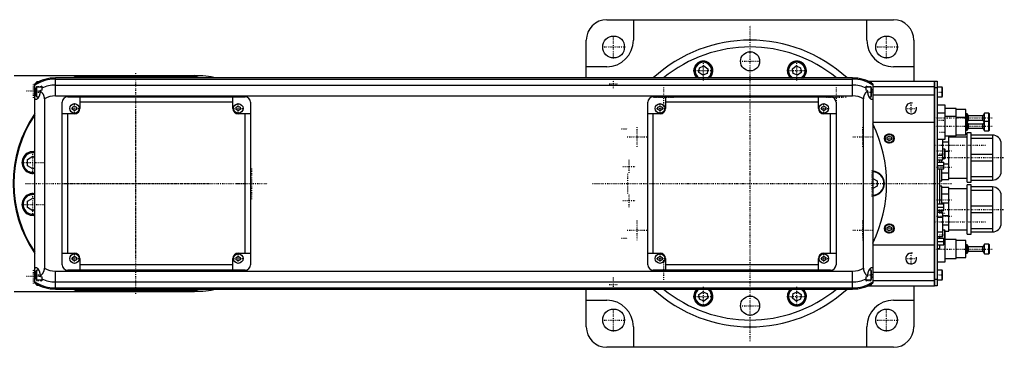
# Model space of a CAD drawing. Extents: x -906 to 186, y -120 to 120.
# Tile 2 of 2: x -535 to 186, y -120 to 120. Entities that reach past the tile are written whole.
import ezdxf

# ---------------------------------------------------------------- set-up
doc = ezdxf.new("R2010")
doc.units = 0
doc.linetypes.add('CENTER', pattern=[1.5, 0.45, -0.5, 0.05, -0.5])
for name, color, linetype in [('AM_0', 7, 'CONTINUOUS'), ('AM_10', 7, 'CONTINUOUS'), ('AM_7', 7, 'CENTER')]:
    doc.layers.add(name, color=color, linetype=linetype)

msp = doc.modelspace()

# ---------------------------------------------------------------- linework, layer by layer
at = {"layer": 'AM_0', "color": 7, "linetype": 'CONTINUOUS'}
for p, q in [((-105, 120), (105, 120)), ((-85.5, 120), (-85.5, 105)), ((85.5, 105), (85.5, 120)), ((-120, 77.32), (-120, 105)), ((120, 105), (120, 75)), ((-105, 85.5), (-120, 85.5)), ((-37.45, 81.36), (-37, 84.8)), ((-34.7, 79.25), (-37.45, 81.36)), ((-37, 84.8), (-33.8, 86.12)), ((-31.5, 80.58), (-34.7, 79.25)), ((-33.8, 86.12), (-31.05, 84.01)), ((-31.05, 84.01), (-31.5, 80.58)), ((31.05, 84.01), (33.8, 86.12)), ((31.5, 80.58), (31.05, 84.01)), ((34.7, 79.25), (31.5, 80.58)), ((33.8, 86.12), (37, 84.8)), ((37.45, 81.36), (34.7, 79.25)), ((37, 84.8), (37.45, 81.36)), ((120, 85.5), (105, 85.5)), ((-539.11, 79), (-407, 79)), ((-524, -73.02), (-524, 73.02)), ((-522.6, 74.5), (-523, 74.1)), ((-523, 73.62), (-523, 74.1)), ((-521.32, 74.5), (-522.6, 74.5)), ((-522.6, 73.84), (-522.6, 74.5)), ((75, 77.32), (-509, 77.32)), ((-509, 64.2), (-509, 77.32)), ((-509, 76.54), (75, 76.54)), ((-405.98, 78.5), (-494.02, 78.5)), ((75, 64.2), (75, 77.32)), ((86.23, 75), (135, 75)), ((88.6, 74.5), (87.32, 74.5)), ((89, 74.1), (88.6, 74.5)), ((88.6, 73.84), (88.6, 74.5)), ((89, 73.62), (89, 74.1)), ((90, 73.02), (90, -73.02)), ((135, -75), (135, 75)), ((135, 74.95), (135.05, 74.95)), ((135.05, 75), (137, 75)), ((135.05, 75), (135.05, -75)), ((137, 75), (137, -75)), ((-524, 67), (-523, 67)), ((-522.6, 70.5), (-523, 70.1)), ((-523, 63.9), (-523, 70.1)), ((-519, 70.5), (-522.6, 70.5)), ((-522.6, 63.5), (-522.6, 70.5)), ((-520.34, 67.64), (-520.34, 67)), ((-519, 71.21), (-519, 68.39)), ((-509, 72.1), (75, 72.1)), ((85, 68.39), (85, 71.21)), ((88.6, 70.5), (85, 70.5)), ((86.34, 67), (86.34, 67.64)), ((89, 70.1), (88.6, 70.5)), ((88.6, 63.5), (88.6, 70.5)), ((89, 63.9), (89, 70.1)), ((90, 67), (89, 67)), ((90, 71), (135, 71)), ((90, 65), (135, 65)), ((135, 69.95), (135.05, 69.95)), ((137, 70), (135.05, 70)), ((140.6, 70.5), (137, 70.5)), ((141, 70.1), (140.6, 70.5)), ((140.6, 63.5), (140.6, 70.5)), ((141, 63.9), (141, 70.1)), ((-523, 63.9), (-522.6, 63.5)), ((-522.6, 63.5), (-521.2, 63.5)), ((-517, 61.92), (-517, -61.92)), ((-509, 64.2), (75, 64.2)), ((-504, -59.5), (-504, 59.5)), ((-500, 63.5), (-370, 63.5)), ((-491, 63.5), (-491, 55)), ((-379, 59.5), (-491, 59.5)), ((-379, 55), (-379, 63.5)), ((-366, 59.5), (-366, -59.5)), ((-75, -59.5), (-75, 59.5)), ((-71, 63.5), (59, 63.5)), ((-62, 63.5), (-62, 55)), ((50, 59.5), (-62, 59.5)), ((50, 55), (50, 63.5)), ((63, 59.5), (63, -59.5)), ((83, -61.92), (83, 61.92)), ((87.2, 63.5), (88.6, 63.5)), ((88.6, 63.5), (89, 63.9)), ((137, 63.5), (140.6, 63.5)), ((140.6, 63.5), (141, 63.9)), ((-495, 51), (-504, 51)), ((-500, -51), (-500, 51)), ((-496.5, 55.87), (-495, 56.73)), ((-496.5, 54.13), (-496.5, 55.87)), ((-495, 53.27), (-496.5, 54.13)), ((-495, 56.73), (-493.5, 55.87)), ((-493.5, 54.13), (-495, 53.27)), ((-493.5, 55.87), (-493.5, 54.13)), ((-376.5, 55.87), (-375, 56.73)), ((-376.5, 54.13), (-376.5, 55.87)), ((-375, 53.27), (-376.5, 54.13)), ((-375, 56.73), (-373.5, 55.87)), ((-373.5, 54.13), (-375, 53.27)), ((-366, 51), (-375, 51)), ((-373.5, 55.87), (-373.5, 54.13)), ((-370, -51), (-370, 51)), ((-66, 51), (-75, 51)), ((-71, -51), (-71, 51)), ((-67.5, 55.87), (-66, 56.73)), ((-67.5, 54.13), (-67.5, 55.87)), ((-66, 53.27), (-67.5, 54.13)), ((-66, 56.73), (-64.5, 55.87)), ((-64.5, 54.13), (-66, 53.27)), ((-64.5, 55.87), (-64.5, 54.13)), ((52.5, 55.87), (54, 56.73)), ((52.5, 54.13), (52.5, 55.87)), ((54, 53.27), (52.5, 54.13)), ((54, 56.73), (55.5, 55.87)), ((55.5, 54.13), (54, 53.27)), ((63, 51), (54, 51)), ((55.5, 55.87), (55.5, 54.13)), ((59, -51), (59, 51)), ((143, 57.5), (137, 57.5)), ((143, 51.5), (137, 51.5)), ((143, 32.5), (143, 57.5)), ((151, 55), (143, 55)), ((151, 35), (151, 55)), ((158, 54.25), (151, 54.25)), ((158, 35.75), (158, 54.25)), ((159.1, 51), (158, 51)), ((160, 49.5), (159.1, 51)), ((159.1, 39), (159.1, 51)), ((171.7, 51.5), (170.5, 49.5)), ((175, 51.5), (171.7, 51.5)), ((171.7, 38.5), (171.7, 51.5)), ((175.5, 51), (175, 51.5)), ((175, 38.5), (175, 51.5)), ((175.5, 39), (175.5, 51)), ((90, 45), (135, 45)), ((151, 49), (143, 49)), ((158, 48.25), (151, 48.25)), ((159.1, 45), (158, 45)), ((159.1, 45), (160, 46.5)), ((160, 43.5), (159.1, 45)), ((170.5, 49.5), (160, 49.5)), ((160, 46.5), (160, 49.5)), ((160, 46.5), (170.5, 46.5)), ((170.5, 43.5), (160, 43.5)), ((160, 40.5), (160, 43.5)), ((170.5, 46.5), (170.5, 49.5)), ((170.5, 46.5), (171.4, 45)), ((171.7, 45.5), (170.5, 43.5)), ((170.5, 40.5), (170.5, 43.5)), ((175, 45.5), (171.7, 45.5)), ((175.5, 45), (175, 45.5)), ((158, 39), (159.1, 39)), ((162, 37), (159, 37)), ((159, 1), (159, 37)), ((159.1, 39), (160, 40.5)), ((160, 40.5), (170.5, 40.5)), ((162, 1), (162, 37)), ((170.5, 40.5), (171.7, 38.5)), ((171.7, 38.5), (175, 38.5)), ((175, 38.5), (175.5, 39)), ((100.5, 33.87), (102, 34.73)), ((100.5, 32.13), (100.5, 33.87)), ((102, 31.27), (100.5, 32.13)), ((102, 34.73), (103.5, 33.87)), ((103.5, 32.13), (102, 31.27)), ((103.5, 33.87), (103.5, 32.13)), ((137, 32.5), (143, 32.5)), ((141.1, 17.26), (141.1, 32.5)), ((141.1, 30.49), (145.5, 30.49)), ((143, 35), (151, 35)), ((145.5, 3), (145.5, 35)), ((159, 34), (145.5, 34)), ((151, 35.75), (158, 35.75)), ((177.5, 35.5), (162, 35.5)), ((162, 33.2), (177.5, 33.2)), ((177.5, 35.5), (177.5, 2.5)), ((184, 9), (184, 29)), ((142.6, 25.25), (141.1, 25.25)), ((143, 24.85), (142.6, 25.25)), ((142.6, 18.25), (142.6, 25.25)), ((143, 18.65), (143, 24.85)), ((145.5, 23.51), (143, 23.51)), ((-529.45, 17.66), (-525.45, 19.97)), ((-529.45, 13.04), (-529.45, 17.66)), ((-525.45, 19.97), (-524, 19.13)), ((137, 20.66), (141.1, 20.66)), ((137, 17.26), (141.1, 17.26)), ((137, 15.65), (142, 15.65)), ((139, 15.67), (139, 17.27)), ((140.5, 15.65), (140.5, 17.26)), ((141.1, 18.25), (142.6, 18.25)), ((142, 10.65), (142, 15.65)), ((142, 14.49), (145.5, 14.49)), ((142.6, 18.25), (143, 18.65)), ((177.5, 21.3), (162, 21.3)), ((162, 16.7), (177.5, 16.7)), ((-525.45, 10.73), (-529.45, 13.04)), ((-524, 11.57), (-525.45, 10.73)), ((137, 13.15), (142, 13.15)), ((137, 10.65), (142, 10.65)), ((139, -14.91), (139, 10.66)), ((140.5, 2), (140.5, 10.65)), ((145.5, 7.51), (140.5, 7.51)), ((90, 3.75), (93, 2.02)), ((93, 2.02), (93, -2.02)), ((139, 2), (140.5, 2)), ((140.5, 3), (145.5, 3)), ((145.5, 4), (159, 4)), ((159, 1), (162, 1)), ((177.5, 4.8), (162, 4.8)), ((162, 2.5), (177.5, 2.5)), ((93, -2.02), (90, -3.75)), ((140.5, -2), (139, -2)), ((140.5, -14.9), (140.5, -2)), ((145.5, -3), (140.5, -3)), ((145.5, -35), (145.5, -3)), ((159, -4), (145.5, -4)), ((162, -1), (159, -1)), ((159, -37), (159, -1)), ((162, -37), (162, -1)), ((177.5, -2.5), (162, -2.5)), ((162, -4.8), (177.5, -4.8)), ((177.5, -2.5), (177.5, -35.5)), ((-529.45, -13.04), (-525.45, -10.73)), ((-529.45, -17.66), (-529.45, -13.04)), ((-525.45, -10.73), (-524, -11.57)), ((140.5, -7.51), (145.5, -7.51)), ((184, -29), (184, -9)), ((-525.45, -19.97), (-529.45, -17.66)), ((-524, -19.13), (-525.45, -19.97)), ((137, -14.9), (142, -14.9)), ((137, -17.4), (142, -17.4)), ((137, -19.9), (142, -19.9)), ((141.1, -21.26), (137, -21.26)), ((139, -21.28), (139, -19.9)), ((145.5, -14.49), (140.5, -14.49)), ((140.5, -21.26), (140.5, -19.9)), ((141.1, -38.74), (141.1, -21.26)), ((142, -19.9), (142, -14.9)), ((177.5, -16.7), (162, -16.7)), ((162, -21.3), (177.5, -21.3)), ((137, -24.66), (141.1, -24.66)), ((141.1, -23.51), (145.5, -23.51)), ((100.5, -32.13), (102, -31.27)), ((100.5, -33.87), (100.5, -32.13)), ((102, -34.73), (100.5, -33.87)), ((102, -31.27), (103.5, -32.13)), ((103.5, -33.87), (102, -34.73)), ((103.5, -32.13), (103.5, -33.87)), ((137, -35.34), (141.1, -35.34)), ((145.5, -30.49), (141.1, -30.49)), ((142.6, -34.17), (141.1, -34.17)), ((143, -34.57), (142.6, -34.17)), ((142.6, -41.17), (142.6, -34.17)), ((143, -57.5), (143, -34.57)), ((143, -35), (145.5, -35)), ((145.5, -34), (159, -34)), ((177.5, -33.2), (162, -33.2)), ((162, -35.5), (177.5, -35.5)), ((137, -38.74), (141.1, -38.74)), ((137, -40), (142, -40)), ((137, -42.5), (142, -42.5)), ((139, -40.03), (139, -38.78)), ((142, -45), (142, -40)), ((142, -41.17), (142.6, -41.17)), ((142.6, -41.17), (143, -40.77)), ((151, -41), (143, -41)), ((151, -55), (151, -41)), ((158, -41.75), (151, -41.75)), ((158, -54.25), (158, -41.75)), ((159, -37), (162, -37)), ((90, -45), (135, -45)), ((137, -45), (142, -45)), ((137, -47.5), (139, -47.5)), ((139, -47.5), (139, -45.04)), ((159.1, -45), (158, -45)), ((160, -46.5), (159.1, -45)), ((159.1, -51), (159.1, -45)), ((159.1, -51), (160, -49.5)), ((170.5, -46.5), (160, -46.5)), ((160, -49.5), (160, -46.5)), ((160, -49.5), (170.5, -49.5)), ((171.7, -44.5), (170.5, -46.5)), ((170.5, -49.5), (170.5, -46.5)), ((170.5, -49.5), (171.7, -51.5)), ((175, -44.5), (171.7, -44.5)), ((171.7, -51.5), (171.7, -44.5)), ((175.5, -45), (175, -44.5)), ((175, -51.5), (175, -44.5)), ((175.5, -51), (175.5, -45)), ((-504, -51), (-495, -51)), ((-496.5, -54.13), (-495, -53.27)), ((-496.5, -55.87), (-496.5, -54.13)), ((-495, -56.73), (-496.5, -55.87)), ((-495, -53.27), (-493.5, -54.13)), ((-493.5, -55.87), (-495, -56.73)), ((-493.5, -54.13), (-493.5, -55.87)), ((-491, -55), (-491, -63.5)), ((-379, -63.5), (-379, -55)), ((-376.5, -54.13), (-375, -53.27)), ((-376.5, -55.87), (-376.5, -54.13)), ((-375, -56.73), (-376.5, -55.87)), ((-375, -51), (-366, -51)), ((-375, -53.27), (-373.5, -54.13)), ((-373.5, -55.87), (-375, -56.73)), ((-373.5, -54.13), (-373.5, -55.87)), ((-75, -51), (-66, -51)), ((-67.5, -54.13), (-66, -53.27)), ((-67.5, -55.87), (-67.5, -54.13)), ((-66, -56.73), (-67.5, -55.87)), ((-66, -53.27), (-64.5, -54.13)), ((-64.5, -55.87), (-66, -56.73)), ((-64.5, -54.13), (-64.5, -55.87)), ((-62, -55), (-62, -63.5)), ((50, -63.5), (50, -55)), ((52.5, -54.13), (54, -53.27)), ((52.5, -55.87), (52.5, -54.13)), ((54, -56.73), (52.5, -55.87)), ((54, -51), (63, -51)), ((54, -53.27), (55.5, -54.13)), ((55.5, -55.87), (54, -56.73)), ((55.5, -54.13), (55.5, -55.87)), ((137, -57.5), (143, -57.5)), ((143, -55), (151, -55)), ((151, -54.25), (158, -54.25)), ((158, -51), (159.1, -51)), ((171.7, -51.5), (175, -51.5)), ((175, -51.5), (175.5, -51)), ((-522.6, -63.5), (-523, -63.9)), ((-523, -70.1), (-523, -63.9)), ((-521.2, -63.5), (-522.6, -63.5)), ((-522.6, -70.5), (-522.6, -63.5)), ((-509, -77.32), (-509, -64.2)), ((-509, -64.2), (75, -64.2)), ((-370, -63.5), (-500, -63.5)), ((-379, -59.5), (-491, -59.5)), ((59, -63.5), (-71, -63.5)), ((50, -59.5), (-62, -59.5)), ((75, -77.32), (75, -64.2)), ((88.6, -63.5), (87.2, -63.5)), ((89, -63.9), (88.6, -63.5)), ((88.6, -70.5), (88.6, -63.5)), ((89, -70.1), (89, -63.9)), ((140.6, -63.5), (137, -63.5)), ((141, -63.9), (140.6, -63.5)), ((140.6, -70.5), (140.6, -63.5)), ((141, -70.1), (141, -63.9)), ((-524, -67), (-523, -67)), ((-523, -70.1), (-522.6, -70.5)), ((-522.6, -70.5), (-519, -70.5)), ((-520.34, -67), (-520.34, -67.64)), ((-519, -68.39), (-519, -71.21)), ((-509, -72.1), (75, -72.1)), ((85, -71.21), (85, -68.39)), ((85, -70.5), (88.6, -70.5)), ((86.34, -67.64), (86.34, -67)), ((88.6, -70.5), (89, -70.1)), ((90, -67), (89, -67)), ((90, -65), (135, -65)), ((90, -71), (135, -71)), ((135, -69.95), (135.05, -69.95)), ((135.05, -70), (137, -70)), ((137, -70.5), (140.6, -70.5)), ((140.6, -70.5), (141, -70.1)), ((-539.11, -79), (-407, -79)), ((-523, -74.1), (-523, -73.62)), ((-523, -74.1), (-522.6, -74.5)), ((-522.6, -74.5), (-522.6, -73.84)), ((-522.6, -74.5), (-521.32, -74.5)), ((-509, -76.54), (75, -76.54)), ((-509, -77.32), (75, -77.32)), ((-494.02, -78.5), (-405.98, -78.5)), ((-120, -105), (-120, -77.32)), ((-37.45, -81.36), (-34.7, -79.25)), ((-34.7, -79.25), (-31.5, -80.58)), ((31.5, -80.58), (34.7, -79.25)), ((34.7, -79.25), (37.45, -81.36)), ((86.23, -75), (135, -75)), ((87.32, -74.5), (88.6, -74.5)), ((88.6, -74.5), (88.6, -73.84)), ((88.6, -74.5), (89, -74.1)), ((89, -74.1), (89, -73.62)), ((120, -75), (120, -105)), ((135, -74.95), (135.05, -74.95)), ((137, -75), (135.05, -75)), ((-120, -85.5), (-105, -85.5)), ((-37, -84.8), (-37.45, -81.36)), ((-33.8, -86.12), (-37, -84.8)), ((-31.05, -84.01), (-33.8, -86.12)), ((-31.5, -80.58), (-31.05, -84.01)), ((31.05, -84.01), (31.5, -80.58)), ((33.8, -86.12), (31.05, -84.01)), ((37, -84.8), (33.8, -86.12)), ((37.45, -81.36), (37, -84.8)), ((105, -85.5), (120, -85.5)), ((-85.5, -105), (-85.5, -120)), ((85.5, -120), (85.5, -105)), ((105, -120), (-105, -120))]:
    msp.add_line(p, q, dxfattribs=at)
for points in [[(-520.34, 67, 0), (-520.34, 66.96, 0), (-520.34, 66.88, 0), (-520.34, 66.8, 0), (-520.34, 66.75, 0), (-520.34, 66.71, 0), (-520.35, 66.63, 0), (-520.35, 66.55, 0), (-520.36, 66.47, 0), (-520.36, 66.38, 0), (-520.37, 66.3, 0), (-520.37, 66.26, 0), (-520.38, 66.22, 0), (-520.39, 66.13, 0), (-520.4, 66.05, 0), (-520.41, 65.97, 0), (-520.42, 65.89, 0), (-520.43, 65.81, 0), (-520.44, 65.77, 0), (-520.45, 65.72, 0), (-520.46, 65.64, 0), (-520.48, 65.56, 0), (-520.49, 65.52, 0), (-520.49, 65.48, 0), (-520.51, 65.4, 0), (-520.53, 65.32, 0), (-520.54, 65.28, 0), (-520.55, 65.24, 0), (-520.57, 65.16, 0), (-520.59, 65.08, 0), (-520.61, 65.01, 0), (-520.63, 64.93, 0), (-520.65, 64.85, 0), (-520.67, 64.81, 0), (-520.68, 64.78, 0), (-520.7, 64.7, 0), (-520.73, 64.63, 0), (-520.75, 64.55, 0), (-520.78, 64.48, 0), (-520.8, 64.41, 0), (-520.82, 64.37, 0), (-520.83, 64.33, 0), (-520.86, 64.26, 0), (-520.88, 64.19, 0), (-520.91, 64.12, 0), (-520.94, 64.05, 0), (-520.97, 63.99, 0), (-520.98, 63.95, 0), (-521, 63.92, 0), (-521.03, 63.85, 0), (-521.06, 63.79, 0), (-521.09, 63.72, 0), (-521.12, 63.66, 0), (-521.15, 63.6, 0), (-521.17, 63.57, 0), (-521.18, 63.54, 0), (-521.21, 63.48, 0), (-521.24, 63.42, 0), (-521.28, 63.36, 0), (-521.31, 63.3, 0), (-521.34, 63.25, 0), (-521.36, 63.22, 0), (-521.37, 63.19, 0), (-521.4, 63.14, 0), (-521.44, 63.09, 0), (-521.45, 63.06, 0), (-521.47, 63.03, 0), (-521.5, 62.98, 0), (-521.53, 62.93, 0), (-521.55, 62.9, 0), (-521.57, 62.88, 0), (-521.6, 62.83, 0), (-521.64, 62.78, 0), (-521.67, 62.73, 0), (-521.7, 62.68, 0), (-521.74, 62.63, 0), (-521.76, 62.61, 0), (-521.77, 62.59, 0), (-521.81, 62.54, 0), (-521.84, 62.49, 0), (-521.88, 62.45, 0), (-521.91, 62.41, 0), (-521.95, 62.36, 0), (-521.97, 62.34, 0), (-521.98, 62.32, 0), (-522.02, 62.28, 0), (-522.05, 62.24, 0), (-522.09, 62.2, 0), (-522.13, 62.16, 0), (-522.16, 62.13, 0), (-522.18, 62.11, 0), (-522.2, 62.09, 0), (-522.23, 62.05, 0), (-522.27, 62.02, 0), (-522.3, 61.99, 0), (-522.34, 61.96, 0), (-522.37, 61.92, 0), (-522.39, 61.91, 0), (-522.41, 61.89, 0), (-522.44, 61.86, 0), (-522.48, 61.84, 0), (-522.51, 61.81, 0), (-522.54, 61.78, 0), (-522.58, 61.76, 0), (-522.59, 61.75, 0), (-522.61, 61.74, 0), (-522.64, 61.71, 0), (-522.68, 61.69, 0), (-522.69, 61.68, 0), (-522.71, 61.67, 0), (-522.74, 61.65, 0), (-522.78, 61.63, 0), (-522.79, 61.63, 0), (-522.81, 61.62, 0), (-522.84, 61.6, 0), (-522.87, 61.59, 0), (-522.9, 61.57, 0), (-522.93, 61.56, 0), (-522.96, 61.55, 0), (-522.98, 61.54, 0), (-522.99, 61.54, 0), (-523.02, 61.53, 0), (-523.05, 61.52, 0), (-523.08, 61.52, 0), (-523.11, 61.51, 0), (-523.14, 61.51, 0), (-523.15, 61.5, 0), (-523.16, 61.5, 0), (-523.19, 61.5, 0), (-523.22, 61.5, 0), (-523.23, 61.5, 0)], [(-517, 61.92, 0), (-517, 62.15, 0), (-517.01, 62.41, 0), (-517.02, 62.48, 0), (-517.02, 62.55, 0), (-517.03, 62.59, 0), (-517.03, 62.63, 0), (-517.04, 62.7, 0), (-517.04, 62.77, 0), (-517.05, 62.85, 0), (-517.06, 62.92, 0), (-517.07, 62.99, 0), (-517.07, 63.03, 0), (-517.08, 63.07, 0), (-517.09, 63.14, 0), (-517.1, 63.21, 0), (-517.11, 63.25, 0), (-517.11, 63.28, 0), (-517.13, 63.36, 0), (-517.14, 63.43, 0), (-517.15, 63.46, 0), (-517.16, 63.5, 0), (-517.17, 63.57, 0), (-517.19, 63.64, 0), (-517.21, 63.71, 0), (-517.22, 63.78, 0), (-517.24, 63.86, 0), (-517.25, 63.89, 0), (-517.26, 63.93, 0), (-517.28, 63.99, 0), (-517.3, 64.06, 0), (-517.32, 64.13, 0), (-517.35, 64.2, 0), (-517.37, 64.27, 0), (-517.38, 64.3, 0), (-517.39, 64.33, 0), (-517.42, 64.4, 0), (-517.44, 64.47, 0), (-517.47, 64.53, 0), (-517.49, 64.6, 0), (-517.52, 64.66, 0), (-517.54, 64.69, 0), (-517.55, 64.72, 0), (-517.58, 64.79, 0), (-517.61, 64.85, 0), (-517.64, 64.91, 0), (-517.67, 64.97, 0), (-517.7, 65.03, 0), (-517.71, 65.06, 0), (-517.73, 65.09, 0), (-517.76, 65.15, 0), (-517.79, 65.21, 0), (-517.83, 65.27, 0), (-517.86, 65.33, 0), (-517.89, 65.39, 0), (-517.91, 65.42, 0), (-517.93, 65.45, 0), (-517.96, 65.5, 0), (-518, 65.56, 0), (-518.02, 65.59, 0), (-518.04, 65.61, 0), (-518.07, 65.67, 0), (-518.11, 65.72, 0), (-518.13, 65.75, 0), (-518.15, 65.78, 0), (-518.19, 65.83, 0), (-518.22, 65.88, 0), (-518.26, 65.93, 0), (-518.3, 65.98, 0), (-518.34, 66.03, 0), (-518.36, 66.06, 0), (-518.38, 66.08, 0), (-518.42, 66.13, 0), (-518.46, 66.18, 0), (-518.6, 66.34, 0), (-518.86, 66.6, 0), (-519.11, 66.84, 0), (-519.38, 67.05, 0), (-519.51, 67.15, 0), (-519.65, 67.25, 0), (-519.92, 67.42, 0), (-520.2, 67.57, 0), (-520.34, 67.64, 0)], [(86.34, 67.64, 0), (86.2, 67.57, 0), (85.92, 67.42, 0), (85.64, 67.24, 0), (85.5, 67.14, 0), (85.36, 67.04, 0), (85.1, 66.82, 0), (84.84, 66.59, 0), (84.59, 66.32, 0), (84.45, 66.16, 0), (84.41, 66.11, 0), (84.37, 66.07, 0), (84.35, 66.04, 0), (84.33, 66.02, 0), (84.29, 65.97, 0), (84.25, 65.92, 0), (84.21, 65.87, 0), (84.17, 65.81, 0), (84.14, 65.76, 0), (84.12, 65.73, 0), (84.1, 65.71, 0), (84.06, 65.65, 0), (84.03, 65.6, 0), (84.01, 65.57, 0), (83.99, 65.54, 0), (83.96, 65.49, 0), (83.92, 65.43, 0), (83.9, 65.4, 0), (83.89, 65.38, 0), (83.85, 65.32, 0), (83.82, 65.26, 0), (83.79, 65.2, 0), (83.75, 65.14, 0), (83.72, 65.08, 0), (83.71, 65.05, 0), (83.69, 65.02, 0), (83.66, 64.96, 0), (83.63, 64.9, 0), (83.6, 64.83, 0), (83.57, 64.77, 0), (83.54, 64.71, 0), (83.53, 64.68, 0), (83.52, 64.64, 0), (83.49, 64.58, 0), (83.46, 64.52, 0), (83.44, 64.45, 0), (83.41, 64.39, 0), (83.39, 64.32, 0), (83.38, 64.29, 0), (83.37, 64.25, 0), (83.34, 64.19, 0), (83.32, 64.12, 0), (83.3, 64.05, 0), (83.28, 63.98, 0), (83.26, 63.92, 0), (83.25, 63.88, 0), (83.24, 63.85, 0), (83.22, 63.78, 0), (83.2, 63.71, 0), (83.19, 63.64, 0), (83.17, 63.57, 0), (83.16, 63.5, 0), (83.15, 63.46, 0), (83.14, 63.43, 0), (83.13, 63.36, 0), (83.11, 63.28, 0), (83.11, 63.25, 0), (83.1, 63.21, 0), (83.09, 63.14, 0), (83.08, 63.07, 0), (83.07, 63.03, 0), (83.07, 62.99, 0), (83.06, 62.92, 0), (83.05, 62.85, 0), (83.04, 62.77, 0), (83.04, 62.7, 0), (83.03, 62.63, 0), (83.03, 62.59, 0), (83.02, 62.55, 0), (83.02, 62.48, 0), (83.01, 62.41, 0), (83, 62.15, 0), (83, 61.92, 0)], [(89.23, 61.5, 0), (89.22, 61.5, 0), (89.19, 61.5, 0), (89.16, 61.5, 0), (89.15, 61.5, 0), (89.14, 61.51, 0), (89.11, 61.51, 0), (89.08, 61.52, 0), (89.05, 61.52, 0), (89.02, 61.53, 0), (88.99, 61.54, 0), (88.98, 61.54, 0), (88.96, 61.55, 0), (88.93, 61.56, 0), (88.9, 61.57, 0), (88.87, 61.59, 0), (88.84, 61.6, 0), (88.81, 61.62, 0), (88.79, 61.63, 0), (88.78, 61.63, 0), (88.74, 61.65, 0), (88.71, 61.67, 0), (88.69, 61.68, 0), (88.68, 61.69, 0), (88.64, 61.71, 0), (88.61, 61.74, 0), (88.59, 61.75, 0), (88.58, 61.76, 0), (88.54, 61.78, 0), (88.51, 61.81, 0), (88.48, 61.84, 0), (88.44, 61.86, 0), (88.41, 61.89, 0), (88.39, 61.91, 0), (88.37, 61.92, 0), (88.34, 61.96, 0), (88.3, 61.99, 0), (88.27, 62.02, 0), (88.23, 62.05, 0), (88.2, 62.09, 0), (88.18, 62.11, 0), (88.16, 62.13, 0), (88.13, 62.16, 0), (88.09, 62.2, 0), (88.05, 62.24, 0), (88.02, 62.28, 0), (87.98, 62.32, 0), (87.97, 62.34, 0), (87.95, 62.36, 0), (87.91, 62.41, 0), (87.88, 62.45, 0), (87.84, 62.49, 0), (87.81, 62.54, 0), (87.77, 62.59, 0), (87.76, 62.61, 0), (87.74, 62.63, 0), (87.7, 62.68, 0), (87.67, 62.73, 0), (87.64, 62.78, 0), (87.6, 62.83, 0), (87.57, 62.88, 0), (87.55, 62.9, 0), (87.53, 62.93, 0), (87.5, 62.98, 0), (87.47, 63.03, 0), (87.45, 63.06, 0), (87.44, 63.09, 0), (87.4, 63.14, 0), (87.37, 63.19, 0), (87.36, 63.22, 0), (87.34, 63.25, 0), (87.31, 63.3, 0), (87.28, 63.36, 0), (87.24, 63.42, 0), (87.21, 63.48, 0), (87.18, 63.54, 0), (87.17, 63.57, 0), (87.15, 63.6, 0), (87.12, 63.66, 0), (87.09, 63.72, 0), (87.06, 63.79, 0), (87.03, 63.85, 0), (87, 63.92, 0), (86.98, 63.95, 0), (86.97, 63.99, 0), (86.94, 64.05, 0), (86.91, 64.12, 0), (86.88, 64.19, 0), (86.86, 64.26, 0), (86.83, 64.33, 0), (86.82, 64.37, 0), (86.8, 64.41, 0), (86.78, 64.48, 0), (86.75, 64.55, 0), (86.73, 64.63, 0), (86.7, 64.7, 0), (86.68, 64.78, 0), (86.67, 64.81, 0), (86.65, 64.85, 0), (86.63, 64.93, 0), (86.61, 65.01, 0), (86.59, 65.08, 0), (86.57, 65.16, 0), (86.55, 65.24, 0), (86.54, 65.28, 0), (86.53, 65.32, 0), (86.51, 65.4, 0), (86.49, 65.48, 0), (86.49, 65.52, 0), (86.48, 65.56, 0), (86.46, 65.64, 0), (86.45, 65.72, 0), (86.44, 65.77, 0), (86.43, 65.81, 0), (86.42, 65.89, 0), (86.41, 65.97, 0), (86.4, 66.05, 0), (86.39, 66.13, 0), (86.38, 66.22, 0), (86.37, 66.26, 0), (86.37, 66.3, 0), (86.36, 66.38, 0), (86.36, 66.47, 0), (86.35, 66.55, 0), (86.35, 66.63, 0), (86.34, 66.71, 0), (86.34, 66.75, 0), (86.34, 66.8, 0), (86.34, 66.88, 0), (86.34, 66.96, 0), (86.34, 67, 0)], [(-523.23, 61.5, 0), (-523.26, 61.5, 0), (-523.31, 61.51, 0), (-523.37, 61.52, 0), (-523.39, 61.52, 0), (-523.42, 61.53, 0), (-523.47, 61.55, 0), (-523.52, 61.58, 0), (-523.57, 61.61, 0), (-523.62, 61.65, 0), (-523.66, 61.69, 0), (-523.69, 61.72, 0), (-523.71, 61.74, 0), (-523.75, 61.8, 0), (-523.79, 61.86, 0), (-523.83, 61.93, 0), (-523.86, 62, 0), (-523.9, 62.08, 0), (-523.91, 62.12, 0), (-523.93, 62.16, 0), (-523.96, 62.25, 0), (-523.99, 62.34, 0), (-524, 62.39, 0)], [(90, 62.39, 0), (89.99, 62.34, 0), (89.96, 62.25, 0), (89.93, 62.16, 0), (89.91, 62.12, 0), (89.9, 62.08, 0), (89.86, 62, 0), (89.83, 61.93, 0), (89.79, 61.86, 0), (89.75, 61.8, 0), (89.71, 61.74, 0), (89.69, 61.72, 0), (89.66, 61.69, 0), (89.62, 61.65, 0), (89.57, 61.61, 0), (89.52, 61.58, 0), (89.47, 61.55, 0), (89.42, 61.53, 0), (89.39, 61.52, 0), (89.37, 61.52, 0), (89.31, 61.51, 0), (89.26, 61.5, 0), (89.23, 61.5, 0)], [(-524, -62.39, 0), (-523.99, -62.34, 0), (-523.96, -62.25, 0), (-523.93, -62.16, 0), (-523.91, -62.12, 0), (-523.9, -62.08, 0), (-523.86, -62, 0), (-523.83, -61.93, 0), (-523.79, -61.86, 0), (-523.75, -61.8, 0), (-523.71, -61.74, 0), (-523.69, -61.72, 0), (-523.66, -61.69, 0), (-523.62, -61.65, 0), (-523.57, -61.61, 0), (-523.52, -61.58, 0), (-523.47, -61.55, 0), (-523.42, -61.53, 0), (-523.39, -61.52, 0), (-523.37, -61.52, 0), (-523.31, -61.51, 0), (-523.26, -61.5, 0), (-523.23, -61.5, 0)], [(-523.23, -61.5, 0), (-523.22, -61.5, 0), (-523.19, -61.5, 0), (-523.16, -61.5, 0), (-523.15, -61.5, 0), (-523.14, -61.51, 0), (-523.11, -61.51, 0), (-523.08, -61.52, 0), (-523.05, -61.52, 0), (-523.02, -61.53, 0), (-522.99, -61.54, 0), (-522.98, -61.54, 0), (-522.96, -61.55, 0), (-522.93, -61.56, 0), (-522.9, -61.57, 0), (-522.87, -61.59, 0), (-522.84, -61.6, 0), (-522.81, -61.62, 0), (-522.79, -61.63, 0), (-522.78, -61.63, 0), (-522.74, -61.65, 0), (-522.71, -61.67, 0), (-522.69, -61.68, 0), (-522.68, -61.69, 0), (-522.64, -61.71, 0), (-522.61, -61.74, 0), (-522.59, -61.75, 0), (-522.58, -61.76, 0), (-522.54, -61.78, 0), (-522.51, -61.81, 0), (-522.48, -61.84, 0), (-522.44, -61.86, 0), (-522.41, -61.89, 0), (-522.39, -61.91, 0), (-522.37, -61.92, 0), (-522.34, -61.96, 0), (-522.3, -61.99, 0), (-522.27, -62.02, 0), (-522.23, -62.05, 0), (-522.2, -62.09, 0), (-522.18, -62.11, 0), (-522.16, -62.13, 0), (-522.13, -62.16, 0), (-522.09, -62.2, 0), (-522.05, -62.24, 0), (-522.02, -62.28, 0), (-521.98, -62.32, 0), (-521.97, -62.34, 0), (-521.95, -62.36, 0), (-521.91, -62.41, 0), (-521.88, -62.45, 0), (-521.84, -62.49, 0), (-521.81, -62.54, 0), (-521.77, -62.59, 0), (-521.76, -62.61, 0), (-521.74, -62.63, 0), (-521.7, -62.68, 0), (-521.67, -62.73, 0), (-521.64, -62.78, 0), (-521.6, -62.83, 0), (-521.57, -62.88, 0), (-521.55, -62.9, 0), (-521.53, -62.93, 0), (-521.5, -62.98, 0), (-521.47, -63.03, 0), (-521.45, -63.06, 0), (-521.44, -63.09, 0), (-521.4, -63.14, 0), (-521.37, -63.19, 0), (-521.36, -63.22, 0), (-521.34, -63.25, 0), (-521.31, -63.3, 0), (-521.28, -63.36, 0), (-521.24, -63.42, 0), (-521.21, -63.48, 0), (-521.18, -63.54, 0), (-521.17, -63.57, 0), (-521.15, -63.6, 0), (-521.12, -63.66, 0), (-521.09, -63.72, 0), (-521.06, -63.79, 0), (-521.03, -63.85, 0), (-521, -63.92, 0), (-520.98, -63.95, 0), (-520.97, -63.99, 0), (-520.94, -64.05, 0), (-520.91, -64.12, 0), (-520.88, -64.19, 0), (-520.86, -64.26, 0), (-520.83, -64.33, 0), (-520.82, -64.37, 0), (-520.8, -64.41, 0), (-520.78, -64.48, 0), (-520.75, -64.55, 0), (-520.73, -64.63, 0), (-520.7, -64.7, 0), (-520.68, -64.78, 0), (-520.67, -64.81, 0), (-520.65, -64.85, 0), (-520.63, -64.93, 0), (-520.61, -65.01, 0), (-520.59, -65.08, 0), (-520.57, -65.16, 0), (-520.55, -65.24, 0), (-520.54, -65.28, 0), (-520.53, -65.32, 0), (-520.51, -65.4, 0), (-520.49, -65.48, 0), (-520.49, -65.52, 0), (-520.48, -65.56, 0), (-520.46, -65.64, 0), (-520.45, -65.72, 0), (-520.44, -65.77, 0), (-520.43, -65.81, 0), (-520.42, -65.89, 0), (-520.41, -65.97, 0), (-520.4, -66.05, 0), (-520.39, -66.13, 0), (-520.38, -66.22, 0), (-520.37, -66.26, 0), (-520.37, -66.3, 0), (-520.36, -66.38, 0), (-520.36, -66.47, 0), (-520.35, -66.55, 0), (-520.35, -66.63, 0), (-520.34, -66.71, 0), (-520.34, -66.75, 0), (-520.34, -66.8, 0), (-520.34, -66.88, 0), (-520.34, -66.96, 0), (-520.34, -67, 0)], [(-520.34, -67.64, 0), (-520.2, -67.57, 0), (-519.92, -67.42, 0), (-519.64, -67.24, 0), (-519.5, -67.14, 0), (-519.36, -67.04, 0), (-519.1, -66.82, 0), (-518.84, -66.59, 0), (-518.59, -66.32, 0), (-518.45, -66.16, 0), (-518.41, -66.11, 0), (-518.37, -66.07, 0), (-518.35, -66.04, 0), (-518.33, -66.02, 0), (-518.29, -65.97, 0), (-518.25, -65.92, 0), (-518.21, -65.87, 0), (-518.17, -65.81, 0), (-518.14, -65.76, 0), (-518.12, -65.73, 0), (-518.1, -65.71, 0), (-518.06, -65.65, 0), (-518.03, -65.6, 0), (-518.01, -65.57, 0), (-517.99, -65.54, 0), (-517.96, -65.49, 0), (-517.92, -65.43, 0), (-517.9, -65.4, 0), (-517.89, -65.38, 0), (-517.85, -65.32, 0), (-517.82, -65.26, 0), (-517.79, -65.2, 0), (-517.75, -65.14, 0), (-517.72, -65.08, 0), (-517.71, -65.05, 0), (-517.69, -65.02, 0), (-517.66, -64.96, 0), (-517.63, -64.9, 0), (-517.6, -64.83, 0), (-517.57, -64.77, 0), (-517.54, -64.71, 0), (-517.53, -64.68, 0), (-517.52, -64.64, 0), (-517.49, -64.58, 0), (-517.46, -64.52, 0), (-517.44, -64.45, 0), (-517.41, -64.39, 0), (-517.39, -64.32, 0), (-517.38, -64.29, 0), (-517.37, -64.25, 0), (-517.34, -64.19, 0), (-517.32, -64.12, 0), (-517.3, -64.05, 0), (-517.28, -63.98, 0), (-517.26, -63.92, 0), (-517.25, -63.88, 0), (-517.24, -63.85, 0), (-517.22, -63.78, 0), (-517.2, -63.71, 0), (-517.19, -63.64, 0), (-517.17, -63.57, 0), (-517.16, -63.5, 0), (-517.15, -63.46, 0), (-517.14, -63.43, 0), (-517.13, -63.36, 0), (-517.11, -63.28, 0), (-517.11, -63.25, 0), (-517.1, -63.21, 0), (-517.09, -63.14, 0), (-517.08, -63.07, 0), (-517.07, -63.03, 0), (-517.07, -62.99, 0), (-517.06, -62.92, 0), (-517.05, -62.85, 0), (-517.04, -62.77, 0), (-517.04, -62.7, 0), (-517.03, -62.63, 0), (-517.03, -62.59, 0), (-517.02, -62.55, 0), (-517.02, -62.48, 0), (-517.01, -62.41, 0), (-517, -62.15, 0), (-517, -61.92, 0)], [(83, -61.92, 0), (83, -62.15, 0), (83.01, -62.41, 0), (83.02, -62.48, 0), (83.02, -62.55, 0), (83.03, -62.59, 0), (83.03, -62.63, 0), (83.04, -62.7, 0), (83.04, -62.77, 0), (83.05, -62.85, 0), (83.06, -62.92, 0), (83.07, -62.99, 0), (83.07, -63.03, 0), (83.08, -63.07, 0), (83.09, -63.14, 0), (83.1, -63.21, 0), (83.11, -63.25, 0), (83.11, -63.28, 0), (83.13, -63.36, 0), (83.14, -63.43, 0), (83.15, -63.46, 0), (83.16, -63.5, 0), (83.17, -63.57, 0), (83.19, -63.64, 0), (83.21, -63.71, 0), (83.22, -63.78, 0), (83.24, -63.86, 0), (83.25, -63.89, 0), (83.26, -63.93, 0), (83.28, -63.99, 0), (83.3, -64.06, 0), (83.32, -64.13, 0), (83.35, -64.2, 0), (83.37, -64.27, 0), (83.38, -64.3, 0), (83.39, -64.33, 0), (83.42, -64.4, 0), (83.44, -64.47, 0), (83.47, -64.53, 0), (83.49, -64.6, 0), (83.52, -64.66, 0), (83.54, -64.69, 0), (83.55, -64.72, 0), (83.58, -64.79, 0), (83.61, -64.85, 0), (83.64, -64.91, 0), (83.67, -64.97, 0), (83.7, -65.03, 0), (83.71, -65.06, 0), (83.73, -65.09, 0), (83.76, -65.15, 0), (83.79, -65.21, 0), (83.83, -65.27, 0), (83.86, -65.33, 0), (83.89, -65.39, 0), (83.91, -65.42, 0), (83.93, -65.45, 0), (83.96, -65.5, 0), (84, -65.56, 0), (84.02, -65.59, 0), (84.04, -65.61, 0), (84.07, -65.67, 0), (84.11, -65.72, 0), (84.13, -65.75, 0), (84.15, -65.78, 0), (84.19, -65.83, 0), (84.22, -65.88, 0), (84.26, -65.93, 0), (84.3, -65.98, 0), (84.34, -66.03, 0), (84.36, -66.06, 0), (84.38, -66.08, 0), (84.42, -66.13, 0), (84.46, -66.18, 0), (84.6, -66.34, 0), (84.86, -66.6, 0), (85.11, -66.84, 0), (85.38, -67.05, 0), (85.51, -67.15, 0), (85.65, -67.25, 0), (85.92, -67.42, 0), (86.2, -67.57, 0), (86.34, -67.64, 0)], [(86.34, -67, 0), (86.34, -66.96, 0), (86.34, -66.88, 0), (86.34, -66.8, 0), (86.34, -66.75, 0), (86.34, -66.71, 0), (86.35, -66.63, 0), (86.35, -66.55, 0), (86.36, -66.47, 0), (86.36, -66.38, 0), (86.37, -66.3, 0), (86.37, -66.26, 0), (86.38, -66.22, 0), (86.39, -66.13, 0), (86.4, -66.05, 0), (86.41, -65.97, 0), (86.42, -65.89, 0), (86.43, -65.81, 0), (86.44, -65.77, 0), (86.45, -65.72, 0), (86.46, -65.64, 0), (86.48, -65.56, 0), (86.49, -65.52, 0), (86.49, -65.48, 0), (86.51, -65.4, 0), (86.53, -65.32, 0), (86.54, -65.28, 0), (86.55, -65.24, 0), (86.57, -65.16, 0), (86.59, -65.08, 0), (86.61, -65.01, 0), (86.63, -64.93, 0), (86.65, -64.85, 0), (86.67, -64.81, 0), (86.68, -64.78, 0), (86.7, -64.7, 0), (86.73, -64.63, 0), (86.75, -64.55, 0), (86.78, -64.48, 0), (86.8, -64.41, 0), (86.82, -64.37, 0), (86.83, -64.33, 0), (86.86, -64.26, 0), (86.88, -64.19, 0), (86.91, -64.12, 0), (86.94, -64.05, 0), (86.97, -63.99, 0), (86.98, -63.95, 0), (87, -63.92, 0), (87.03, -63.85, 0), (87.06, -63.79, 0), (87.09, -63.72, 0), (87.12, -63.66, 0), (87.15, -63.6, 0), (87.17, -63.57, 0), (87.18, -63.54, 0), (87.21, -63.48, 0), (87.24, -63.42, 0), (87.28, -63.36, 0), (87.31, -63.3, 0), (87.34, -63.25, 0), (87.36, -63.22, 0), (87.37, -63.19, 0), (87.4, -63.14, 0), (87.44, -63.09, 0), (87.45, -63.06, 0), (87.47, -63.03, 0), (87.5, -62.98, 0), (87.53, -62.93, 0), (87.55, -62.9, 0), (87.57, -62.88, 0), (87.6, -62.83, 0), (87.64, -62.78, 0), (87.67, -62.73, 0), (87.7, -62.68, 0), (87.74, -62.63, 0), (87.76, -62.61, 0), (87.77, -62.59, 0), (87.81, -62.54, 0), (87.84, -62.49, 0), (87.88, -62.45, 0), (87.91, -62.41, 0), (87.95, -62.36, 0), (87.97, -62.34, 0), (87.98, -62.32, 0), (88.02, -62.28, 0), (88.05, -62.24, 0), (88.09, -62.2, 0), (88.13, -62.16, 0), (88.16, -62.13, 0), (88.18, -62.11, 0), (88.2, -62.09, 0), (88.23, -62.05, 0), (88.27, -62.02, 0), (88.3, -61.99, 0), (88.34, -61.96, 0), (88.37, -61.92, 0), (88.39, -61.91, 0), (88.41, -61.89, 0), (88.44, -61.86, 0), (88.48, -61.84, 0), (88.51, -61.81, 0), (88.54, -61.78, 0), (88.58, -61.76, 0), (88.59, -61.75, 0), (88.61, -61.74, 0), (88.64, -61.71, 0), (88.68, -61.69, 0), (88.69, -61.68, 0), (88.71, -61.67, 0), (88.74, -61.65, 0), (88.78, -61.63, 0), (88.79, -61.63, 0), (88.81, -61.62, 0), (88.84, -61.6, 0), (88.87, -61.59, 0), (88.9, -61.57, 0), (88.93, -61.56, 0), (88.96, -61.55, 0), (88.98, -61.54, 0), (88.99, -61.54, 0), (89.02, -61.53, 0), (89.05, -61.52, 0), (89.08, -61.52, 0), (89.11, -61.51, 0), (89.14, -61.51, 0), (89.15, -61.5, 0), (89.16, -61.5, 0), (89.19, -61.5, 0), (89.22, -61.5, 0), (89.23, -61.5, 0)], [(89.23, -61.5, 0), (89.26, -61.5, 0), (89.31, -61.51, 0), (89.37, -61.52, 0), (89.39, -61.52, 0), (89.42, -61.53, 0), (89.47, -61.55, 0), (89.52, -61.58, 0), (89.57, -61.61, 0), (89.62, -61.65, 0), (89.66, -61.69, 0), (89.69, -61.72, 0), (89.71, -61.74, 0), (89.75, -61.8, 0), (89.79, -61.86, 0), (89.83, -61.93, 0), (89.86, -62, 0), (89.9, -62.08, 0), (89.91, -62.12, 0), (89.93, -62.16, 0), (89.96, -62.25, 0), (89.99, -62.34, 0), (90, -62.39, 0)]]:
    msp.add_polyline3d(points, dxfattribs=at)
for centre, radius in [((-100, 100), 8), ((100, 100), 8), ((0, 89.5), 7), ((-495, 55), 3.5), ((-375, 55), 3.5), ((-66, 55), 3.5), ((54, 55), 3.5), ((102, 33), 3.5), ((102, 33), 3.1), ((102, -33), 3.5), ((102, -33), 3.1), ((-495, -55), 3.5), ((-375, -55), 3.5), ((-66, -55), 3.5), ((54, -55), 3.5), ((0, -89.5), 7), ((-100, -100), 8), ((100, -100), 8)]:
    msp.add_circle(centre, radius, dxfattribs=at)
for centre, radius, start, end in [((-105, 105), 15, 90, 180), ((105, 105), 15, 0, 90), ((-105, 105), 19.5, 270, 0), ((0, 0), 105, 47.42403, 132.57597), ((105, 105), 19.5, 180, 270), ((0, 0), 100, 50.64212, 129.35788), ((-34.25, 82.69), 7, 309.93747, 230.06253), ((-34.25, 82.69), 6.5, 304.33785, 235.66215), ((-34.25, 82.69), 6.1, 298.37309, 241.62691), ((34.25, 82.69), 7, 309.93747, 230.06253), ((34.25, 82.69), 6.5, 304.33785, 235.66215), ((34.25, 82.69), 6.1, 298.37309, 241.62691), ((-509, 49), 28.32, 90, 121.98255), ((-509, 49), 27.54, 90, 122.9962), ((-450, 0), 90, 119.28209, 120.78308), ((-450, 0), 89.5, 118.70611, 120.24146), ((-450, 0), 89.5, 59.75854, 61.29389), ((-407, 0), 79, 78.16273, 90), ((-450, 0), 90, 59.21692, 60.71791), ((0, 0), 77.5, 86.09423, 93.90577), ((75, 49), 28.32, 58.01745, 90), ((75, 49), 27.54, 57.0038, 90), ((-509, 49), 24.36, 125.07868, 128.0065), ((-509, 49), 24.36, 114.23628, 118.04529), ((-509, 49), 21.81, 117.28476, 121.31274), ((-509, 49), 23.1, 90, 115.6559), ((75, 49), 23.1, 64.3441, 90), ((75, 49), 24.36, 61.95471, 65.76372), ((75, 49), 21.81, 58.68726, 62.71524), ((75, 49), 24.36, 51.9935, 54.92132), ((-509, 49), 15.2, 90, 121.75686), ((-500, 59.5), 4, 90, 180), ((-370, 59.5), 4, 0, 90), ((-71, 59.5), 4, 90, 180), ((59, 59.5), 4, 0, 90), ((75, 49), 15.2, 58.24314, 90), ((-450, 0), 90, 145.30787, 214.69213), ((-495, 55), 4, 270, 0), ((-375, 55), 4, 180, 270), ((-66, 55), 4, 270, 0), ((54, 55), 4, 180, 270), ((-450, 0), 89.5, 145.773, 214.227), ((0, 0), 100, 334.15807, 25.84193), ((177.5, 29), 6.5, 0, 90), ((-525.45, 15.35), 8, 79.52682, 280.47318), ((-525.45, 15.35), 7.2, 78.34767, 281.65233), ((89.5, 0), 9, 273.18474, 86.81526), ((89.5, 0), 8.6, 273.33303, 86.66697), ((177.5, 9), 6.5, 270, 0), ((177.5, -9), 6.5, 0, 90), ((-525.45, -15.35), 8, 79.52682, 280.47318), ((-525.45, -15.35), 7.2, 78.34767, 281.65233), ((177.5, -29), 6.5, 270, 0), ((-495, -55), 4, 0, 90), ((-375, -55), 4, 90, 180), ((-66, -55), 4, 0, 90), ((54, -55), 4, 90, 180), ((-509, -49), 15.2, 238.24314, 270), ((-500, -59.5), 4, 180, 270), ((-370, -59.5), 4, 270, 0), ((-71, -59.5), 4, 180, 270), ((59, -59.5), 4, 270, 0), ((75, -49), 15.2, 270, 301.75686), ((-509, -49), 24.36, 231.9935, 234.92132), ((-509, -49), 27.54, 237.0038, 270), ((-509, -49), 24.36, 241.95471, 245.76372), ((-509, -49), 21.81, 238.68726, 242.71524), ((-509, -49), 23.1, 244.3441, 270), ((75, -49), 23.1, 270, 295.6559), ((75, -49), 27.54, 270, 302.9962), ((75, -49), 21.81, 297.28476, 301.31274), ((75, -49), 24.36, 294.23628, 298.04529), ((75, -49), 24.36, 305.07868, 308.0065), ((-509, -49), 28.32, 238.01745, 270), ((-450, 0), 90, 239.21692, 240.71791), ((-450, 0), 89.5, 239.75854, 241.29389), ((-450, 0), 89.5, 298.70611, 300.24146), ((-407, 0), 79, 270, 281.83727), ((-450, 0), 90, 299.28209, 300.78308), ((0, 0), 105, 227.42403, 312.57597), ((0, 0), 100, 230.64212, 309.35788), ((-34.25, -82.69), 7, 129.93747, 50.06253), ((-34.25, -82.69), 6.5, 124.33785, 55.66215), ((-34.25, -82.69), 6.1, 118.37309, 61.62691), ((0, 0), 77.5, 266.09423, 273.90577), ((34.25, -82.69), 7, 129.93747, 50.06253), ((34.25, -82.69), 6.5, 124.33785, 55.66215), ((34.25, -82.69), 6.1, 118.37309, 61.62691), ((75, -49), 28.32, 270, 301.98255), ((-105, -105), 19.5, 0, 90), ((105, -105), 19.5, 90, 180), ((-105, -105), 15, 180, 270), ((105, -105), 15, 270, 0)]:
    msp.add_arc(centre, radius, start, end, dxfattribs=at)
at = {"layer": 'AM_10', "color": 7, "linetype": 'CONTINUOUS'}
for centre in [(118, 55), (118, -55)]:
    msp.add_arc(centre, 4, 75, 15, dxfattribs=at)
at = {"layer": 'AM_7', "color": 4, "linetype": 'CENTER'}
for p, q in [((0, -115.5), (0, 115.5)), ((-100, 91.6), (-100, 108.4)), ((100, 91.6), (100, 108.4)), ((-108.4, 100), (-91.6, 100)), ((91.6, 100), (108.4, 100)), ((-34.25, 75.34), (-34.25, 90.04)), ((-7.35, 89.5), (7.35, 89.5)), ((34.25, 75.34), (34.25, 90.04)), ((-450, -80.85), (-450, 80.85)), ((-41.6, 82.69), (-26.9, 82.69)), ((26.9, 82.69), (41.6, 82.69)), ((-525, 62.75), (-525, 73.25)), ((-103.15, 73), (-96.85, 73)), ((-100, 69.85), (-100, 76.15)), ((-530.25, 68), (-519.75, 68)), ((-523.2, 71), (-518.8, 71)), ((-523.2, 67), (-518.8, 67)), ((-63.29, 55.94), (-63.29, 70.64)), ((63.29, 55.94), (63.29, 70.64)), ((84.8, 71), (89.2, 71)), ((84.8, 67), (89.2, 67)), ((136.8, 67), (141.2, 67)), ((-495, 51.33), (-495, 58.68)), ((-375, 51.33), (-375, 58.68)), ((-70.64, 63.29), (-55.94, 63.29)), ((-66, 51.33), (-66, 58.68)), ((54, 51.33), (54, 58.68)), ((55.94, 63.29), (70.64, 63.29)), ((118, 50.8), (118, 59.2)), ((-498.68, 55), (-491.32, 55)), ((-450, -54.07), (-450, 54.08)), ((-378.68, 55), (-371.32, 55)), ((-69.67, 55), (-62.33, 55)), ((50.33, 55), (57.67, 55)), ((113.8, 55), (122.2, 55)), ((0, -47.25), (0, 47.25)), ((135.07, 48), (177.43, 48)), ((136.75, 46.45), (142.25, 46.45)), ((-94.2, 40), (-89.8, 40)), ((-82.69, 26.9), (-82.69, 41.6)), ((82.69, 26.9), (82.69, 41.6)), ((102, 29.33), (102, 36.68)), ((135.07, 42), (177.43, 42)), ((138.8, 37.67), (143.2, 37.67)), ((-90.04, 34.25), (-75.34, 34.25)), ((75.34, 34.25), (90.04, 34.25)), ((98.33, 33), (105.67, 33)), ((-525.45, 7.06), (-525.45, 23.65)), ((135.3, 28), (172.7, 28)), ((136.5, 24), (147.5, 24)), ((138.8, 21.75), (143.2, 21.75)), ((-533.75, 15.35), (-517.16, 15.35)), ((-88.6, 7.78), (-88.6, 17.23)), ((136.75, 19), (186.25, 19)), ((-365, -11.55), (-365, 11.55)), ((-93.32, 12.5), (-83.88, 12.5)), ((-89.5, -7.35), (-89.5, 7.35)), ((89.5, -9.45), (89.5, 9.45)), ((136.5, 12), (147.5, 12)), ((136.75, 13.15), (142.25, 13.15)), ((-530.85, 0), (-369.15, 0)), ((-504.07, 0), (-395.93, 0)), ((-376.55, 0), (-353.45, 0)), ((-115.5, 0), (147.5, 0)), ((-47.25, 0), (47.25, 0)), ((-525.45, -23.75), (-525.45, -6.95)), ((-93.32, -12.5), (-83.88, -12.5)), ((-88.6, -17.22), (-88.6, -7.77)), ((136.5, -12), (147.5, -12)), ((-533.85, -15.35), (-517.05, -15.35)), ((136.75, -17.4), (142.25, -17.4)), ((136.75, -19), (186.25, -19)), ((-82.69, -41.6), (-82.69, -26.9)), ((82.69, -41.6), (82.69, -26.9)), ((135.3, -28), (172.7, -28)), ((136.5, -24), (147.5, -24)), ((138.8, -21.75), (143.2, -21.75)), ((-90.04, -34.25), (-75.34, -34.25)), ((75.34, -34.25), (90.04, -34.25)), ((98.33, -33), (105.67, -33)), ((102, -36.67), (102, -29.32)), ((-94.2, -40), (-89.8, -40)), ((136.75, -42.5), (142.25, -42.5)), ((138.8, -37.67), (143.2, -37.67)), ((135.07, -48), (177.43, -48)), ((-498.68, -55), (-491.32, -55)), ((-495, -58.67), (-495, -51.32)), ((-378.68, -55), (-371.32, -55)), ((-375, -58.67), (-375, -51.32)), ((-69.67, -55), (-62.33, -55)), ((-66, -58.67), (-66, -51.32)), ((-63.29, -70.64), (-63.29, -55.94)), ((50.33, -55), (57.67, -55)), ((54, -58.67), (54, -51.32)), ((113.8, -55), (122.2, -55)), ((118, -59.2), (118, -50.8)), ((-525, -73.25), (-525, -62.75)), ((-70.64, -63.29), (-55.94, -63.29)), ((-530.25, -68), (-519.75, -68)), ((-523.2, -67), (-518.8, -67)), ((-523.2, -71), (-518.8, -71)), ((-103.15, -72), (-96.85, -72)), ((-100, -77.15), (-100, -68.85)), ((84.8, -67), (89.2, -67)), ((84.8, -71), (89.2, -71)), ((136.8, -67), (141.2, -67)), ((-103.15, -74), (-96.85, -74)), ((-34.25, -90.04), (-34.25, -75.34)), ((34.25, -90.04), (34.25, -75.34)), ((-41.6, -82.69), (-26.9, -82.69)), ((26.9, -82.69), (41.6, -82.69)), ((-100, -108.4), (-100, -91.6)), ((-7.35, -89.5), (7.35, -89.5)), ((100, -108.4), (100, -91.6)), ((-108.4, -100), (-91.6, -100)), ((91.6, -100), (108.4, -100))]:
    msp.add_line(p, q, dxfattribs=at)

doc.saveas('drawing.dxf')
